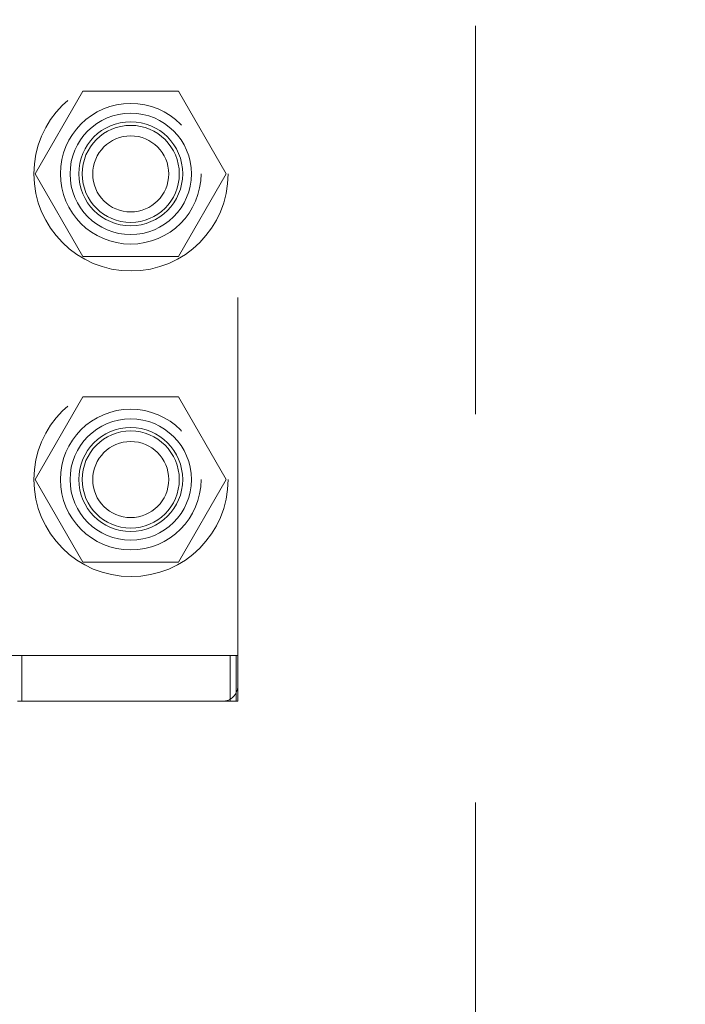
# Model space of a CAD drawing. Header units: inches. Extents: x 0.2 to 10.8, y 0.2 to 8.2.
# Tile 43 of 84: x 3.313 to 3.485, y 4.576 to 4.83. Entities that reach past the tile are written whole.
import ezdxf

# ---------------------------------------------------------------- set-up
doc = ezdxf.new("R2010")
doc.units = ezdxf.units.IN
doc.header["$MEASUREMENT"] = 0
doc.linetypes.add('HIDDEN', pattern=[0.07500000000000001, 0.05, -0.025])
doc.layers.add('DIMENSIONS', color=140, linetype='Continuous')
doc.styles.add('SLDTEXTSTYLE0', font='TXT', dxfattribs={"width": 0.7})
doc.dimstyles.new('SLDDIMSTYLE0', dxfattribs={"dimtxt": 0.0849609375, "dimasz": 0.13, "dimexe": 0, "dimexo": 0.0625, "dimgap": 0.021240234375, "dimtad": 0, "dimtih": 1, "dimtoh": 1, "dimlfac": 10, "dimrnd": 1e-09, "dimzin": 12, "dimdsep": 46, "dimtxsty": 'SLDTEXTSTYLE0', "dimsah": 1, "dimcen": 0.09, "dimadec": 0, "dimazin": 3, "dimtfac": 1, "dimtofl": 0, "dimtmove": 0, "dimatfit": 3, "dimfxl": 0, "dimfrac": 2, "dimtolj": 1, "dimtzin": 12, "dimarcsym": 0})

# ---------------------------------------------------------------- blocks, each defined once
blk = doc.blocks.new('_D_1')
at = {"layer": 'DIMENSIONS'}
for p, q in [((3.434696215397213, 5.051827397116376), (2.710224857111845, 5.051827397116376)), ((2.835224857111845, 5.051827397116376), (2.835224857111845, 4.418295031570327)), ((2.673650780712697, 4.264244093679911), (2.645120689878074, 4.264244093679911)), ((2.645120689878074, 4.264244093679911), (2.645120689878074, 4.129213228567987)), ((2.996798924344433, 4.264244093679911), (3.025329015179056, 4.264244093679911)), ((3.025329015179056, 4.264244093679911), (3.025329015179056, 4.129213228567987)), ((2.645120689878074, 4.129213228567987), (2.673650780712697, 4.129213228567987)), ((3.025329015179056, 4.129213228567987), (2.996798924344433, 4.129213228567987)), ((2.835224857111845, 3.263494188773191), (2.835224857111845, 4.110193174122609)), ((3.434629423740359, 3.263494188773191), (2.710224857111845, 3.263494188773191))]:
    blk.add_line(p, q, dxfattribs=at)
for points in [[(2.835224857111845, 5.051827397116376), (2.815224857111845, 4.921827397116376), (2.855224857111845, 4.921827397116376)], [(2.835224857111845, 3.263494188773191), (2.855224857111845, 3.393494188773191), (2.815224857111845, 3.393494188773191)]]:
    blk.add_solid(points, dxfattribs=at)
at = {"layer": 'DIMENSIONS', "char_height": 0.08333333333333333, "attachment_point": 1, "style": 'SLDTEXTSTYLE0'}
for s, insert in [('17.88', (2.673650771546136, 4.39068646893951)), ('454.2', (2.673650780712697, 4.236635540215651))]:
    blk.add_mtext(s, dxfattribs=dict(at, insert=insert))

msp = doc.modelspace()

# ---------------------------------------------------------------- linework, layer by layer
at = {"color": 7, "linetype": 'HIDDEN', "lineweight": 18}
for p, q in [((3.430696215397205, 3.328210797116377), (3.430696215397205, 4.987110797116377)), ((3.369471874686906, 4.658261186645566), (3.369471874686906, 4.843300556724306)), ((3.32961525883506, 4.811410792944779), (3.317317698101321, 4.790110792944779)), ((3.354210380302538, 4.811410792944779), (3.32961525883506, 4.811410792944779)), ((3.366507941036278, 4.790110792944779), (3.354210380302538, 4.811410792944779)), ((3.317317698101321, 4.790110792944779), (3.32961525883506, 4.768810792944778)), ((3.354210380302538, 4.768810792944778), (3.366507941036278, 4.790110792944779)), ((3.32961525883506, 4.768810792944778), (3.354210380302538, 4.768810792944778)), ((3.32961525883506, 4.732710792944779), (3.317317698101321, 4.711410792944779)), ((3.354210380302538, 4.732710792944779), (3.32961525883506, 4.732710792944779)), ((3.366507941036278, 4.711410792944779), (3.354210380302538, 4.732710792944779)), ((3.317317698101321, 4.711410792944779), (3.32961525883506, 4.690110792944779)), ((3.354210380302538, 4.690110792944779), (3.366507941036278, 4.711410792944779)), ((3.32961525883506, 4.690110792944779), (3.354210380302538, 4.690110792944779)), ((3.367503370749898, 4.666135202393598), (3.310810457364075, 4.666135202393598)), ((3.313873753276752, 4.65432417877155), (3.313873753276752, 4.666135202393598)), ((3.367503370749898, 4.666135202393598), (3.369471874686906, 4.666135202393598)), ((3.367503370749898, 4.65432417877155), (3.367503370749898, 4.666135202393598)), ((3.369043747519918, 4.65432417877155), (3.369043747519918, 4.666135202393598)), ((3.369471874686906, 4.65432417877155), (3.369471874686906, 4.658261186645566)), ((3.312778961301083, 4.65432417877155), (3.36553486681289, 4.65432417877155)), ((3.367503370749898, 4.65432417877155), (3.36553486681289, 4.65432417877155)), ((3.369471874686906, 4.65432417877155), (3.367503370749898, 4.65432417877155))]:
    msp.add_line(p, q, dxfattribs=at)
for centre, radius in [((3.341996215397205, 4.790110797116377), 0.02500000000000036), ((3.3419128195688, 4.790150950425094), 0.01811023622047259), ((3.341912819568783, 4.790110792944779), 0.01562499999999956), ((3.3419128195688, 4.790150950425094), 0.01338582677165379), ((3.341912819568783, 4.790110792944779), 0.01249999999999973), ((3.341912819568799, 4.790110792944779), 0.009794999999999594), ((3.341996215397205, 4.711410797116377), 0.02500000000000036), ((3.3419128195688, 4.711410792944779), 0.01811023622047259), ((3.341912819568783, 4.711410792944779), 0.01562499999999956), ((3.3419128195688, 4.711410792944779), 0.01338582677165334), ((3.341912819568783, 4.711410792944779), 0.01249999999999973), ((3.341912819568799, 4.711410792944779), 0.009794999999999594)]:
    msp.add_circle(centre, radius, dxfattribs=at)
msp.add_arc((3.36553486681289, 4.658261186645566), 0.003937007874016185, 270.0000000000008, 0, dxfattribs=at)

# ---------------------------------------------------------------- dimensions: what is measured, and where the dimension line sits
at = {"layer": 'DIMENSIONS'}
dim = msp.add_linear_dim(base=(2.835224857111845, 3.263494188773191), p1=(3.484696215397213, 5.051827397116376), p2=(3.484629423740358, 3.263494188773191), angle=90.0000000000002, dimstyle='SLDDIMSTYLE0', dxfattribs=at)
dim.commit()
dim.dimension.update_dxf_attribs({"geometry": '_D_1', "text_midpoint": (2.835224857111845, 4.264244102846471), "dimtype": 160})

doc.saveas('drawing.dxf')
